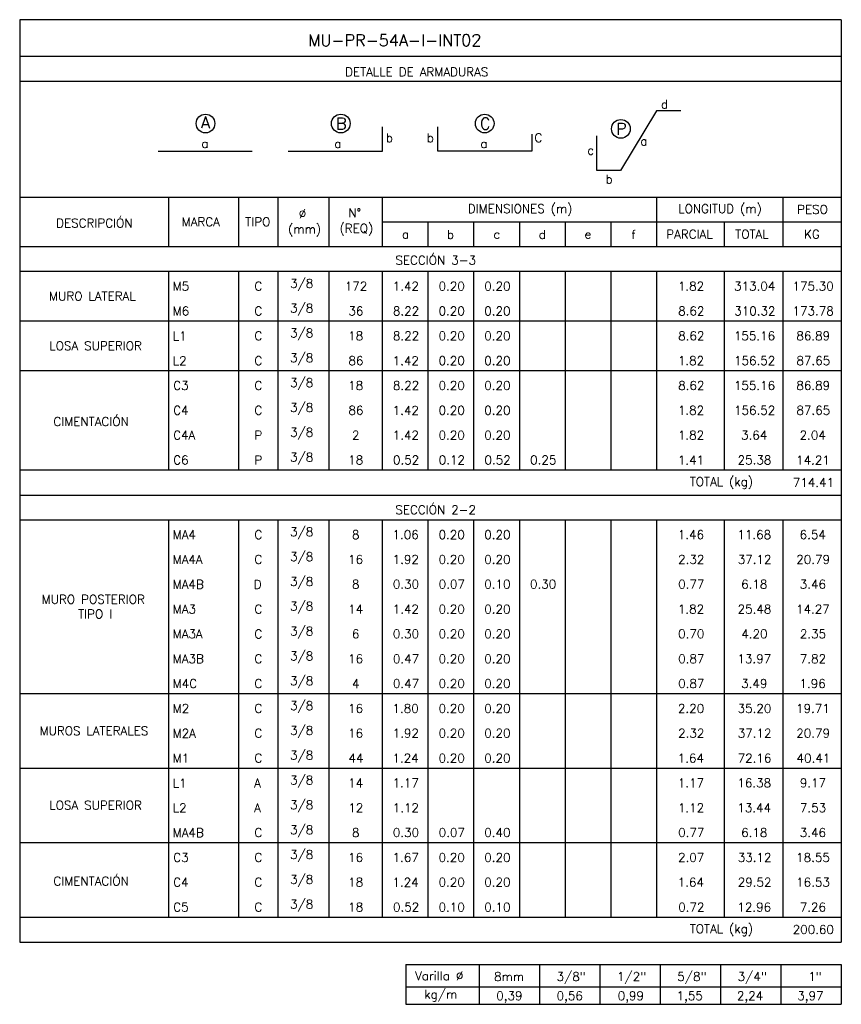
# Model space of a CAD drawing. Header units: metres. Extents: x -260 to 410, y 23 to 160.
# Tile 7 of 15: x -59 to -33, y 98 to 128. Entities that reach past the tile are written whole.
import ezdxf
from ezdxf.enums import TextEntityAlignment as Align

# ---------------------------------------------------------------- set-up
doc = ezdxf.new("R2010")
doc.units = ezdxf.units.M
for name, color, linetype in [('XREF-SE-CUADROS DE DESPIECE - HUAURA_PQT4$0$21', 3, 'Continuous'), ('XREF-SE-CUADROS DE DESPIECE - HUAURA_PQT4$0$21C', 3, 'Continuous'), ('XREF-SE-CUADROS DE DESPIECE - HUAURA_PQT4$0$23', 2, 'Continuous'), ('XREF-SE-CUADROS DE DESPIECE - HUAURA_PQT4$0$S-ANNO-TEXT', 7, 'Continuous'), ('XREF-SE-CUADROS DE DESPIECE - HUAURA_PQT4$0$S-LNWK-0006', 1, 'Continuous')]:
    doc.layers.add(name, color=color, linetype=linetype)
doc.styles.add('XREF-SE-CUADROS DE DESPIECE - HUAURA_PQT4$0$TEGEPSA 100', font='romans.shx')

# ---------------------------------------------------------------- blocks, each defined once
blk = doc.blocks.new('XREF-SE-CUADROS DE DESPIECE - HUAURA_PQT4$0$ARM')
at = {"layer": 'XREF-SE-CUADROS DE DESPIECE - HUAURA_PQT4$0$21C'}
for centre in [(4.163, -1.297), (8.339, -1.297), (12.78, -1.297), (16.983, -1.462)]:
    blk.add_circle(centre, 0.288, dxfattribs=at)
at = {"layer": 'XREF-SE-CUADROS DE DESPIECE - HUAURA_PQT4$0$S-LNWK-0006'}
blk.add_line((2.697, -2.15), (5.606, -2.15), dxfattribs=at)
at = {"layer": 'XREF-SE-CUADROS DE DESPIECE - HUAURA_PQT4$0$S-LNWK-0006', "flags": 128}
blk.add_lwpolyline([(18.832, -0.906), (18.079, -0.906), (16.973, -2.743), (16.237, -2.744), (16.237, -1.676)], dxfattribs=at)
at = {"layer": 'XREF-SE-CUADROS DE DESPIECE - HUAURA_PQT4$0$S-LNWK-0006'}
blk.add_lwpolyline([(6.719, -2.15), (9.628, -2.15), (9.628, -1.399)], dxfattribs=at)
blk.add_lwpolyline([(14.238, -1.626), (14.238, -2.136, -0.414214), (14.225, -2.15), (11.329, -2.15), (11.329, -1.399)], format="xyb", dxfattribs=at)
at = {"layer": 'XREF-SE-CUADROS DE DESPIECE - HUAURA_PQT4$0$S-ANNO-TEXT', "style": 'XREF-SE-CUADROS DE DESPIECE - HUAURA_PQT4$0$TEGEPSA 100'}
for s, p in [('d', (18.44, -0.838)), ('b', (9.95, -1.871)), ('b', (11.214, -1.871)), ('C', (14.56, -1.871)), ('c', (16.154, -2.26)), ('b', (16.73, -3.145))]:
    blk.add_text(s, height=0.27, dxfattribs=at).set_placement(p, align=Align.RIGHT)
for s, height, p in [('A', 0.362, (4.164, -1.443)), ('B', 0.362, (8.353, -1.479)), ('C', 0.362, (12.794, -1.479)), ('P', 0.362, (16.997, -1.644)), ('a', 0.27, (17.694, -1.974)), ('a', 0.27, (4.146, -2.047)), ('a', 0.27, (8.246, -2.05)), ('a', 0.27, (12.758, -2.05))]:
    blk.add_text(s, height=height, dxfattribs=at).set_placement(p, align=Align.CENTER)
blk = doc.blocks.new('XREF-SE-CUADROS DE DESPIECE - HUAURA_PQT4')
at = {"color": 3}
for p, q in [((-54.195, 122.955), (-54.195, 121.424)), ((-52.029, 122.955), (-52.029, 121.424)), ((-50.816, 122.955), (-50.816, 121.424)), ((-49.246, 122.955), (-49.246, 121.424)), ((-47.597, 122.955), (-47.597, 121.424)), ((-39.13, 122.955), (-39.13, 121.424)), ((-35.234, 122.955), (-35.234, 121.424)), ((-47.597, 122.186), (-33.426, 122.186)), ((-46.185, 122.186), (-46.185, 121.424)), ((-44.774, 122.186), (-44.774, 121.424)), ((-43.363, 122.186), (-43.363, 121.424)), ((-41.952, 122.186), (-41.952, 121.424)), ((-40.541, 122.186), (-40.541, 121.424)), ((-37.043, 122.186), (-37.043, 121.424)), ((-58.785, 121.424), (-33.426, 121.424)), ((-58.785, 120.662), (-33.426, 120.662)), ((-54.195, 120.662), (-54.195, 114.533)), ((-52.029, 120.662), (-52.029, 114.533)), ((-50.816, 120.662), (-50.816, 114.533)), ((-49.246, 120.662), (-49.246, 114.533)), ((-47.597, 120.662), (-47.597, 114.533)), ((-46.185, 120.662), (-46.185, 114.533)), ((-44.774, 120.662), (-44.774, 114.533)), ((-43.363, 120.662), (-43.363, 114.533)), ((-41.952, 120.662), (-41.952, 114.533)), ((-40.541, 120.662), (-40.541, 114.533)), ((-39.13, 120.662), (-39.13, 114.533)), ((-37.043, 120.662), (-37.043, 116.831)), ((-35.234, 120.662), (-35.234, 114.533)), ((-58.785, 119.13), (-33.426, 119.13)), ((-58.785, 117.597), (-33.426, 117.597)), ((-58.785, 114.533), (-54.195, 114.533)), ((-54.195, 114.533), (-33.426, 114.533)), ((-58.785, 113.759), (-33.426, 113.759)), ((-58.785, 112.997), (-33.426, 112.997)), ((-54.195, 112.997), (-54.195, 100.738)), ((-52.029, 112.997), (-52.029, 100.738)), ((-50.816, 112.997), (-50.816, 100.738)), ((-49.246, 112.997), (-49.246, 100.738)), ((-47.597, 112.997), (-47.597, 100.738)), ((-46.185, 112.997), (-46.185, 100.738)), ((-44.774, 112.997), (-44.774, 100.738)), ((-43.363, 112.997), (-43.363, 100.738)), ((-41.952, 112.997), (-41.952, 100.738)), ((-40.541, 112.997), (-40.541, 100.738)), ((-39.13, 112.997), (-39.13, 100.738)), ((-37.043, 112.997), (-37.043, 100.738)), ((-35.234, 112.997), (-35.234, 100.738)), ((-58.785, 107.634), (-33.426, 107.634)), ((-58.785, 105.335), (-33.426, 105.335)), ((-58.785, 103.037), (-33.426, 103.037)), ((-58.785, 100.738), (-33.426, 100.738))]:
    blk.add_line(p, q, dxfattribs=at)
blk.add_line((-37.043, 116.831), (-37.043, 114.533))
at = {"layer": 'XREF-SE-CUADROS DE DESPIECE - HUAURA_PQT4$0$21'}
for p, q in [((-44.602, 99.275), (-44.602, 98.047)), ((-42.739, 99.275), (-42.739, 98.047)), ((-40.876, 99.275), (-40.876, 98.047)), ((-39.014, 99.275), (-39.014, 98.047)), ((-37.151, 99.275), (-37.151, 98.047)), ((-35.288, 99.275), (-35.288, 98.047)), ((-46.867, 98.587), (-33.426, 98.587))]:
    blk.add_line(p, q, dxfattribs=at)
at = {"layer": 'XREF-SE-CUADROS DE DESPIECE - HUAURA_PQT4$0$23'}
for p, q in [((-58.785, 128.426), (-58.785, 99.964)), ((-33.426, 128.426), (-33.426, 99.964)), ((-58.785, 122.955), (-33.426, 122.955)), ((-58.785, 99.964), (-33.426, 99.964)), ((-46.867, 99.275), (-46.867, 98.047)), ((-46.867, 99.275), (-33.426, 99.275)), ((-46.867, 99.275), (-46.867, 98.047)), ((-33.426, 99.275), (-33.426, 98.047)), ((-46.867, 98.047), (-33.426, 98.047))]:
    blk.add_line(p, q, dxfattribs=at)
for points in [[(-33.426, 128.426), (-58.785, 128.426)], [(-33.426, 127.289), (-58.785, 127.289)], [(-33.426, 126.519), (-58.785, 126.519)]]:
    blk.add_lwpolyline(points, dxfattribs=at)
blk.add_blockref('XREF-SE-CUADROS DE DESPIECE - HUAURA_PQT4$0$ARM', (-57.213, 126.519))
at = {"style": 'XREF-SE-CUADROS DE DESPIECE - HUAURA_PQT4$0$TEGEPSA 100'}
for s, p in [('DIMENSIONES (m)', (-44.952, 122.459)), ('LONGITUD (m)', (-38.459, 122.459)), ('Ø', (-50.172, 122.305)), ('N°', (-48.638, 122.328)), ('PESO', (-34.79, 122.436)), ('DESCRIPCIÓN', (-57.66, 122.016)), ('MARCA', (-53.783, 122.055)), ('TIPO', (-51.822, 122.055)), ('(mm)', (-50.5, 121.83)), ('(REQ)', (-48.913, 121.853)), ('a', (-46.987, 121.672)), ('b', (-45.598, 121.662)), ('c', (-44.161, 121.672)), ('d', (-42.763, 121.662)), ('e', (-41.352, 121.672)), ('f', (-39.906, 121.66)), ('PARCIAL', (-38.83, 121.67)), ('TOTAL', (-36.699, 121.67)), ('KG', (-34.577, 121.67)), ('M5', (-54.062, 120.069)), ('C', (-51.54, 120.068)), (' 3/8', (-50.625, 120.155)), ('172', (-48.751, 120.066)), ('1.42', (-47.274, 120.067)), ('0.20', (-45.857, 120.069)), ('0.20', (-44.446, 120.069)), ('1.82', (-38.47, 120.069)), ('313.04', (-36.736, 120.069)), ('175.30', (-34.933, 120.069)), ('MURO LATERAL', (-57.877, 119.761)), ('M6', (-54.062, 119.303)), ('C', (-51.54, 119.302)), (' 3/8', (-50.625, 119.389)), ('36', (-48.639, 119.303)), ('8.22', (-47.265, 119.303)), ('0.20', (-45.857, 119.303)), ('0.20', (-44.446, 119.303)), ('8.62', (-38.46, 119.303)), ('310.32', (-36.73, 119.303)), ('173.78', (-34.932, 119.303)), ('L1', (-54.062, 118.532)), ('C', (-51.54, 118.536)), (' 3/8', (-50.625, 118.623)), ('18', (-48.646, 118.536)), ('8.22', (-47.265, 118.536)), ('0.20', (-45.857, 118.536)), ('0.20', (-44.446, 118.536)), ('8.62', (-38.46, 118.536)), ('155.16', (-36.741, 118.536)), ('86.89', (-34.813, 118.536)), ('LOSA SUPERIOR', (-57.872, 118.229)), ('L2', (-54.062, 117.766)), ('C', (-51.54, 117.77)), (' 3/8', (-50.625, 117.857)), ('86', (-48.637, 117.77)), ('1.42', (-47.274, 117.768)), ('0.20', (-45.857, 117.77)), ('0.20', (-44.446, 117.77)), ('1.82', (-38.47, 117.77)), ('156.52', (-36.737, 117.77)), ('87.65', (-34.811, 117.77)), ('C3', (-54.046, 117.004)), ('C', (-51.54, 117.004)), (' 3/8', (-50.625, 117.091)), ('18', (-48.646, 117.004)), ('8.22', (-47.265, 117.004)), ('0.20', (-45.857, 117.004)), ('0.20', (-44.446, 117.004)), ('8.62', (-38.46, 117.004)), ('155.16', (-36.741, 117.004)), ('86.89', (-34.813, 117.004)), ('C4', (-54.046, 116.237)), ('C', (-51.54, 116.237)), (' 3/8', (-50.625, 116.325)), ('86', (-48.637, 116.238)), ('1.42', (-47.274, 116.236)), ('0.20', (-45.857, 116.238)), ('0.20', (-44.446, 116.238)), ('1.82', (-38.47, 116.238)), ('156.52', (-36.737, 116.238)), ('87.65', (-34.811, 116.238)), ('CIMENTACIÓN', (-57.744, 115.892)), ('C4A', (-54.046, 115.471)), (' 3/8', (-50.625, 115.559)), ('0.20', (-45.857, 115.472)), ('0.20', (-44.446, 115.472)), ('1.82', (-38.47, 115.472)), ('3.64', (-36.52, 115.472)), ('2.04', (-34.713, 115.472)), ('P', (-51.541, 115.469)), ('2', (-48.529, 115.468)), ('1.42', (-47.274, 115.47)), ('C6', (-54.046, 114.706)), ('P', (-51.541, 114.703)), (' 3/8', (-50.625, 114.792)), ('18', (-48.646, 114.706)), ('0.52', (-47.264, 114.706)), ('0.12', (-45.852, 114.706)), ('0.52', (-44.441, 114.706)), ('0.25', (-43.03, 114.706)), ('1.41', (-38.47, 114.704)), ('25.38', (-36.627, 114.706)), ('14.21', (-34.821, 114.704)), (' 3/8', (-50.625, 112.49)), ('MA4', (-54.062, 112.401)), ('C', (-51.54, 112.403)), ('8', (-48.529, 112.403)), ('1.06', (-47.278, 112.403)), ('0.20', (-45.857, 112.403)), ('0.20', (-44.446, 112.403)), ('1.46', (-38.473, 112.403)), ('11.68', (-36.633, 112.403)), ('6.54', (-34.712, 112.403)), ('MA4A', (-54.062, 111.635)), ('C', (-51.54, 111.637)), (' 3/8', (-50.625, 111.724)), ('16', (-48.647, 111.637)), ('1.92', (-47.274, 111.637)), ('0.20', (-45.857, 111.637)), ('0.20', (-44.446, 111.637)), ('2.32', (-38.463, 111.637)), ('37.12', (-36.622, 111.637)), ('20.79', (-34.816, 111.637)), (' 3/8', (-50.625, 110.958)), ('MA4B', (-54.062, 110.869)), ('D', (-51.561, 110.867)), ('8', (-48.529, 110.871)), ('0.30', (-47.268, 110.871)), ('0.07', (-45.854, 110.871)), ('0.10', (-44.446, 110.871)), ('0.30', (-43.035, 110.871)), ('0.77', (-38.461, 110.871)), ('6.18', (-36.518, 110.871)), ('3.46', (-34.709, 110.871)), ('MURO POSTERIOR', (-58.104, 110.407)), ('MA3', (-54.062, 110.105)), ('C', (-51.54, 110.104)), (' 3/8', (-50.625, 110.192)), ('14', (-48.649, 110.102)), ('1.42', (-47.274, 110.103)), ('0.20', (-45.857, 110.105)), ('0.20', (-44.446, 110.105)), ('1.82', (-38.47, 110.105)), ('25.48', (-36.627, 110.105)), ('14.27', (-34.823, 110.103)), ('TIPO I', (-56.983, 109.954)), (' 3/8', (-50.625, 109.426)), ('MA3A', (-54.062, 109.339)), ('C', (-51.54, 109.338)), ('6', (-48.532, 109.339)), ('0.30', (-47.268, 109.339)), ('0.20', (-45.857, 109.339)), ('0.20', (-44.446, 109.339)), ('0.70', (-38.463, 109.339)), ('4.20', (-36.513, 109.339)), ('2.35', (-34.706, 109.339)), ('MA3B', (-54.062, 108.573)), ('C', (-51.54, 108.572)), (' 3/8', (-50.625, 108.659)), ('16', (-48.647, 108.573)), ('0.47', (-47.266, 108.573)), ('0.20', (-45.857, 108.573)), ('0.20', (-44.446, 108.573)), ('0.87', (-38.461, 108.573)), ('13.97', (-36.632, 108.573)), ('7.82', (-34.706, 108.573)), (' 3/8', (-50.625, 107.893)), ('M4C', (-54.062, 107.806)), ('C', (-51.54, 107.806)), ('4', (-48.528, 107.804)), ('0.47', (-47.266, 107.807)), ('0.20', (-45.857, 107.807)), ('0.20', (-44.446, 107.807)), ('0.87', (-38.461, 107.807)), ('3.49', (-36.516, 107.807)), ('1.96', (-34.717, 107.807)), ('M2', (-54.062, 107.038)), ('C', (-51.54, 107.04)), (' 3/8', (-50.625, 107.127)), ('16', (-48.647, 107.04)), ('1.80', (-47.279, 107.04)), ('0.20', (-45.857, 107.04)), ('0.20', (-44.446, 107.04)), ('2.20', (-38.468, 107.04)), ('35.20', (-36.627, 107.04)), ('19.71', (-34.821, 107.04)), (' 3/8', (-50.625, 106.361)), ('MUROS LATERALES', (-58.17, 106.35)), ('M2A', (-54.062, 106.272)), ('C', (-51.54, 106.274)), ('16', (-48.647, 106.274)), ('1.92', (-47.274, 106.274)), ('0.20', (-45.857, 106.274)), ('0.20', (-44.446, 106.274)), ('2.32', (-38.463, 106.274)), ('37.12', (-36.622, 106.274)), ('20.79', (-34.816, 106.274)), ('M1', (-54.062, 105.505)), ('C', (-51.54, 105.508)), (' 3/8', (-50.625, 105.595)), ('44', (-48.636, 105.505)), ('1.24', (-47.28, 105.506)), ('0.20', (-45.857, 105.508)), ('0.20', (-44.446, 105.508)), ('1.64', (-38.475, 105.508)), ('72.16', (-36.625, 105.508)), ('40.41', (-34.808, 105.508)), (' 3/8', (-50.625, 104.829)), ('L1', (-54.062, 104.738)), ('A', (-51.545, 104.739)), ('14', (-48.649, 104.739)), ('1.17', (-47.276, 104.74)), ('1.17', (-38.471, 104.74)), ('16.38', (-36.633, 104.742)), ('9.17', (-34.706, 104.742)), ('LOSA SUPERIOR', (-57.872, 104.052)), ('L2', (-54.062, 103.972)), ('A', (-51.545, 103.973)), (' 3/8', (-50.625, 104.063)), ('12', (-48.643, 103.972)), ('1.12', (-47.274, 103.974)), ('1.12', (-38.47, 103.974)), ('13.44', (-36.635, 103.976)), ('7.53', (-34.704, 103.976)), ('MA4B', (-54.062, 103.207)), ('C', (-51.54, 103.209)), (' 3/8', (-50.625, 103.296)), ('8', (-48.529, 103.21)), ('0.30', (-47.268, 103.21)), ('0.07', (-45.854, 103.21)), ('0.40', (-44.446, 103.21)), ('0.77', (-38.461, 103.21)), ('6.18', (-36.518, 103.21)), ('3.46', (-34.709, 103.21)), ('C3', (-54.046, 102.444)), ('C', (-51.54, 102.443)), (' 3/8', (-50.625, 102.53)), ('16', (-48.647, 102.444)), ('1.67', (-47.276, 102.444)), ('0.20', (-45.857, 102.444)), ('0.20', (-44.446, 102.444)), ('2.07', (-38.465, 102.444)), ('33.12', (-36.622, 102.444)), ('18.55', (-34.82, 102.444)), ('CIMENTACIÓN', (-57.744, 101.714)), ('C4', (-54.046, 101.677)), ('C', (-51.54, 101.677)), (' 3/8', (-50.625, 101.764)), ('18', (-48.646, 101.677)), ('1.24', (-47.28, 101.675)), ('0.20', (-45.857, 101.677)), ('0.20', (-44.446, 101.677)), ('1.64', (-38.475, 101.677)), ('29.52', (-36.623, 101.677)), ('16.53', (-34.82, 101.677)), ('C5', (-54.046, 100.911)), ('C', (-51.54, 100.911)), (' 3/8', (-50.625, 100.998)), ('18', (-48.646, 100.911)), ('0.52', (-47.264, 100.911)), ('0.10', (-45.857, 100.911)), ('0.10', (-44.446, 100.911)), ('0.72', (-38.459, 100.911)), ('12.96', (-36.633, 100.911)), ('7.26', (-34.709, 100.911))]:
    blk.add_text(s, height=0.27, dxfattribs=at).set_placement(p)
at = {"layer": 'XREF-SE-CUADROS DE DESPIECE - HUAURA_PQT4$0$23', "style": 'XREF-SE-CUADROS DE DESPIECE - HUAURA_PQT4$0$TEGEPSA 100'}
for s, p in [('SECCIÓN 3-3', (-47.189, 120.869)), ('TOTAL (kg)', (-38.104, 114.036)), ('714.41', (-34.921, 114.011)), ('SECCIÓN 2-2', (-47.19, 113.17)), ('TOTAL (kg)', (-38.104, 100.242)), ('200.60', (-34.927, 100.217))]:
    blk.add_text(s, height=0.27, dxfattribs=at).set_placement(p)
at = {"layer": 'XREF-SE-CUADROS DE DESPIECE - HUAURA_PQT4$0$S-ANNO-TEXT', "color": 4, "style": 'XREF-SE-CUADROS DE DESPIECE - HUAURA_PQT4$0$TEGEPSA 100'}
blk.add_text('MU-PR-54A-I-INT02', height=0.36233, dxfattribs=at).set_placement((-49.877, 127.609))
at = {"layer": 'XREF-SE-CUADROS DE DESPIECE - HUAURA_PQT4$0$S-ANNO-TEXT', "style": 'XREF-SE-CUADROS DE DESPIECE - HUAURA_PQT4$0$TEGEPSA 100'}
for s, height, p in [('DETALLE DE ARMADURAS', 0.27006, (-48.743, 126.68)), ('Varilla %%C', 0.27, (-46.582, 98.791)), ('8mm', 0.27, (-44.142, 98.766)), ('3/8"', 0.27, (-42.214, 98.766)), ('1/2"', 0.27, (-40.351, 98.766)), ('5/8"', 0.27, (-38.489, 98.766)), ('3/4"', 0.27, (-36.626, 98.766)), ('1"', 0.27, (-34.447, 98.766)), ('kg/m', 0.27, (-46.296, 98.221)), ('0,39', 0.27, (-44.075, 98.176)), ('0,56', 0.27, (-42.213, 98.176)), ('0,99', 0.27, (-40.328, 98.176)), ('1,55', 0.27, (-38.51, 98.176)), ('2,24', 0.27, (-36.647, 98.176)), ('3,97', 0.27, (-34.785, 98.176))]:
    blk.add_text(s, height=height, dxfattribs=at).set_placement(p)

msp = doc.modelspace()

# ---------------------------------------------------------------- block references
msp.add_blockref('XREF-SE-CUADROS DE DESPIECE - HUAURA_PQT4', (0, 0))

doc.saveas('drawing.dxf')
